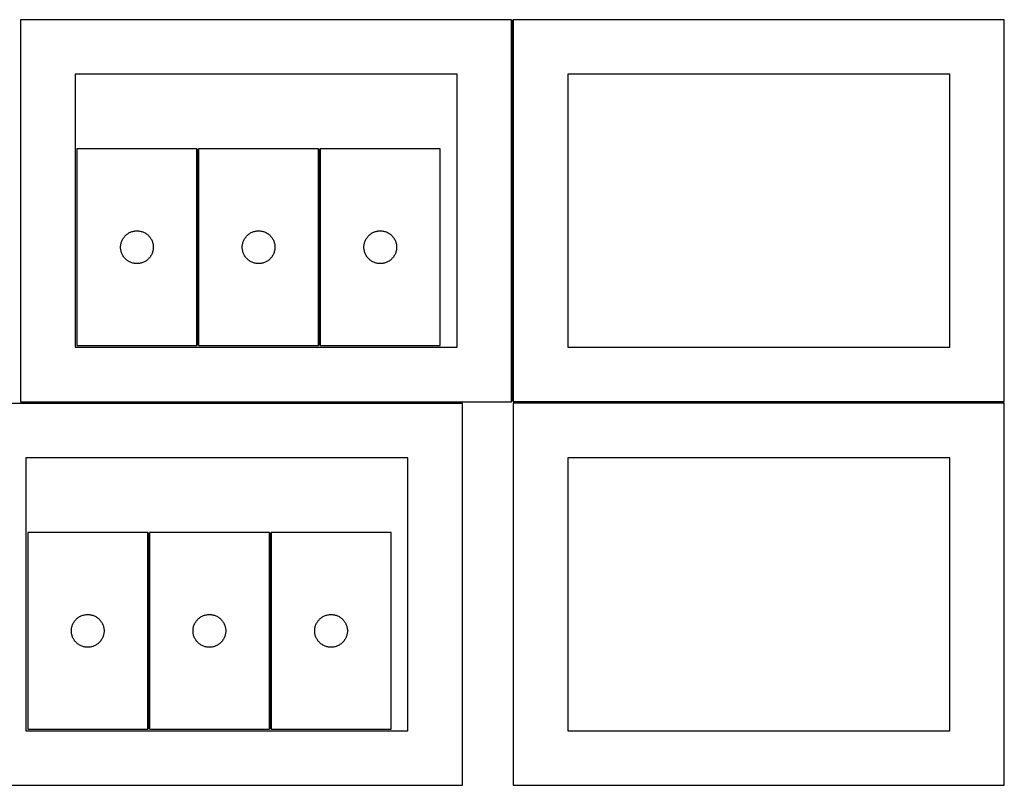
# Model space of a CAD drawing. Header units: millimetres. Extents: x 7 to 1493, y 7 to 2993.
# Tile 16 of 16: x 591 to 1493, y 2292 to 2993. Entities that reach past the tile are written whole.
import ezdxf

# ---------------------------------------------------------------- set-up
doc = ezdxf.new("R2010")
doc.units = ezdxf.units.MM
doc.layers.add('COMMON', color=5, linetype='CONTINUOUS', true_color=0x0000ff)
doc.layers.add('CUT', color=7, linetype='CONTINUOUS', true_color=0x000000)

msp = doc.modelspace()

# ---------------------------------------------------------------- linework, layer by layer
at = {"layer": 'COMMON'}
for p, q in [((1042.432421, 2993.411634), (1042.432421, 2643.455867)), ((754.024999, 2874.982361), (754.024999, 2694.982361)), ((865.525, 2874.982361), (865.525, 2694.982361)), ((591.682421, 2642.661633), (996.571275, 2642.661633)), ((1043.182422, 2642.705866), (1493.182422, 2642.705866)), ((708.913854, 2343.440125), (708.913854, 2523.440125)), ((820.413854, 2523.440125), (820.413854, 2343.440125))]:
    msp.add_line(p, q, dxfattribs=at)
at = {"layer": 'CUT'}
for p, q in [((1041.682421, 2993.411634), (591.682421, 2993.411634)), ((591.682421, 2993.411634), (591.682421, 2643.411634)), ((1041.682421, 2643.411634), (1041.682421, 2993.411634)), ((1493.182422, 2993.455867), (1043.182422, 2993.455867)), ((1043.182422, 2993.455867), (1043.182422, 2643.455867)), ((1493.182422, 2643.455867), (1493.182422, 2993.455867)), ((991.682421, 2943.411634), (641.682421, 2943.411634)), ((641.682421, 2943.411634), (641.682421, 2693.411634)), ((991.682421, 2693.411634), (991.682421, 2943.411634)), ((1443.182422, 2943.455867), (1093.182422, 2943.455867)), ((1093.182422, 2943.455867), (1093.182422, 2693.455867)), ((1443.182422, 2693.455867), (1443.182422, 2943.455867)), ((753.274999, 2874.982361), (643.274999, 2874.982361)), ((643.274999, 2874.982361), (643.274999, 2694.982361)), ((753.274999, 2694.982361), (753.274999, 2874.982361)), ((864.775, 2874.982361), (754.775, 2874.982361)), ((754.775, 2874.982361), (754.775, 2694.982361)), ((864.775, 2694.982361), (864.775, 2874.982361)), ((866.275001, 2874.982361), (866.275001, 2694.982361)), ((976.275001, 2874.982361), (866.275001, 2874.982361)), ((976.275001, 2694.982361), (976.275001, 2874.982361)), ((689.583682, 2797.207786), (690.224556, 2797.638994)), ((690.224556, 2797.638994), (690.886777, 2798.03664)), ((690.886777, 2798.03664), (691.568592, 2798.399667)), ((691.568592, 2798.399667), (692.26819, 2798.727115)), ((692.26819, 2798.727115), (692.983717, 2799.018113)), ((692.983717, 2799.018113), (693.713276, 2799.271892)), ((693.713276, 2799.271892), (694.454932, 2799.487777)), ((694.454932, 2799.487777), (695.206718, 2799.665196)), ((695.206718, 2799.665196), (695.96664, 2799.803679)), ((695.96664, 2799.803679), (696.732684, 2799.902859)), ((696.732684, 2799.902859), (697.502817, 2799.962472)), ((697.502817, 2799.962472), (698.274999, 2799.982361)), ((698.274999, 2799.982361), (699.04718, 2799.962472)), ((699.04718, 2799.962472), (699.817313, 2799.902859)), ((699.817313, 2799.902859), (700.583357, 2799.803679)), ((700.583357, 2799.803679), (701.34328, 2799.665196)), ((701.34328, 2799.665196), (702.095065, 2799.487777)), ((702.095065, 2799.487777), (702.836721, 2799.271892)), ((702.836721, 2799.271892), (703.56628, 2799.018113)), ((703.56628, 2799.018113), (704.281807, 2798.727115)), ((704.281807, 2798.727115), (704.981405, 2798.399667)), ((704.981405, 2798.399667), (705.66322, 2798.03664)), ((705.66322, 2798.03664), (706.325441, 2797.638994)), ((706.325441, 2797.638994), (706.966315, 2797.207786)), ((801.083683, 2797.207786), (801.724557, 2797.638994)), ((801.724557, 2797.638994), (802.386778, 2798.03664)), ((802.386778, 2798.03664), (803.068593, 2798.399667)), ((803.068593, 2798.399667), (803.768191, 2798.727115)), ((803.768191, 2798.727115), (804.483718, 2799.018113)), ((804.483718, 2799.018113), (805.213277, 2799.271892)), ((805.213277, 2799.271892), (805.954933, 2799.487777)), ((805.954933, 2799.487777), (806.706719, 2799.665196)), ((806.706719, 2799.665196), (807.466641, 2799.803679)), ((807.466641, 2799.803679), (808.232685, 2799.902859)), ((808.232685, 2799.902859), (809.002818, 2799.962472)), ((809.002818, 2799.962472), (809.775, 2799.982361)), ((809.775, 2799.982361), (810.547181, 2799.962472)), ((810.547181, 2799.962472), (811.317314, 2799.902859)), ((811.317314, 2799.902859), (812.083358, 2799.803679)), ((812.083358, 2799.803679), (812.843281, 2799.665196)), ((812.843281, 2799.665196), (813.595066, 2799.487777)), ((813.595066, 2799.487777), (814.336722, 2799.271892)), ((814.336722, 2799.271892), (815.066281, 2799.018113)), ((815.066281, 2799.018113), (815.781808, 2798.727115)), ((815.781808, 2798.727115), (816.481406, 2798.399667)), ((816.481406, 2798.399667), (817.163221, 2798.03664)), ((817.163221, 2798.03664), (817.825442, 2797.638994)), ((817.825442, 2797.638994), (818.466316, 2797.207786)), ((912.583684, 2797.207786), (913.224558, 2797.638994)), ((913.224558, 2797.638994), (913.886779, 2798.03664)), ((913.886779, 2798.03664), (914.568594, 2798.399667)), ((914.568594, 2798.399667), (915.268192, 2798.727115)), ((915.268192, 2798.727115), (915.983719, 2799.018113)), ((915.983719, 2799.018113), (916.713278, 2799.271892)), ((916.713278, 2799.271892), (917.454934, 2799.487777)), ((917.454934, 2799.487777), (918.20672, 2799.665196)), ((918.20672, 2799.665196), (918.966642, 2799.803679)), ((918.966642, 2799.803679), (919.732686, 2799.902859)), ((919.732686, 2799.902859), (920.502819, 2799.962472)), ((920.502819, 2799.962472), (921.275001, 2799.982361)), ((921.275001, 2799.982361), (922.047182, 2799.962472)), ((922.047182, 2799.962472), (922.817315, 2799.902859)), ((922.817315, 2799.902859), (923.583359, 2799.803679)), ((923.583359, 2799.803679), (924.343282, 2799.665196)), ((924.343282, 2799.665196), (925.095067, 2799.487777)), ((925.095067, 2799.487777), (925.836723, 2799.271892)), ((925.836723, 2799.271892), (926.566282, 2799.018113)), ((926.566282, 2799.018113), (927.281809, 2798.727115)), ((927.281809, 2798.727115), (927.981407, 2798.399667)), ((927.981407, 2798.399667), (928.663222, 2798.03664)), ((928.663222, 2798.03664), (929.325443, 2797.638994)), ((929.325443, 2797.638994), (929.966317, 2797.207786)), ((683.518029, 2787.671572), (683.676033, 2788.427677)), ((683.676033, 2788.427677), (683.87275, 2789.174645)), ((683.87275, 2789.174645), (684.10766, 2789.910497)), ((684.10766, 2789.910497), (684.380139, 2790.633279)), ((684.380139, 2790.633279), (684.689465, 2791.341077)), ((684.689465, 2791.341077), (685.034817, 2792.032012)), ((685.034817, 2792.032012), (685.415279, 2792.704253)), ((685.415279, 2792.704253), (685.829843, 2793.356017)), ((685.829843, 2793.356017), (686.27741, 2793.985575)), ((686.27741, 2793.985575), (686.756792, 2794.591259)), ((686.756792, 2794.591259), (687.266718, 2795.171461)), ((687.266718, 2795.171461), (687.805836, 2795.724644)), ((687.805836, 2795.724644), (688.372717, 2796.24934)), ((688.372717, 2796.24934), (688.965856, 2796.744158)), ((688.965856, 2796.744158), (689.583682, 2797.207786)), ((706.966315, 2797.207786), (707.584141, 2796.744158)), ((707.584141, 2796.744158), (708.17728, 2796.24934)), ((708.17728, 2796.24934), (708.744161, 2795.724644)), ((708.744161, 2795.724644), (709.283279, 2795.171461)), ((709.283279, 2795.171461), (709.793205, 2794.591259)), ((709.793205, 2794.591259), (710.272587, 2793.985575)), ((710.272587, 2793.985575), (710.720154, 2793.356017)), ((710.720154, 2793.356017), (711.134718, 2792.704253)), ((711.134718, 2792.704253), (711.51518, 2792.032012)), ((711.51518, 2792.032012), (711.860532, 2791.341077)), ((711.860532, 2791.341077), (712.169858, 2790.633279)), ((712.169858, 2790.633279), (712.442337, 2789.910497)), ((712.442337, 2789.910497), (712.677247, 2789.174645)), ((712.677247, 2789.174645), (712.873964, 2788.427677)), ((712.873964, 2788.427677), (713.031968, 2787.671572)), ((795.01803, 2787.671572), (795.176034, 2788.427677)), ((795.176034, 2788.427677), (795.372751, 2789.174645)), ((795.372751, 2789.174645), (795.607661, 2789.910497)), ((795.607661, 2789.910497), (795.88014, 2790.633279)), ((795.88014, 2790.633279), (796.189466, 2791.341077)), ((796.189466, 2791.341077), (796.534818, 2792.032012)), ((796.534818, 2792.032012), (796.91528, 2792.704253)), ((796.91528, 2792.704253), (797.329844, 2793.356017)), ((797.329844, 2793.356017), (797.777411, 2793.985575)), ((797.777411, 2793.985575), (798.256793, 2794.591259)), ((798.256793, 2794.591259), (798.766719, 2795.171461)), ((798.766719, 2795.171461), (799.305837, 2795.724644)), ((799.305837, 2795.724644), (799.872718, 2796.24934)), ((799.872718, 2796.24934), (800.465857, 2796.744158)), ((800.465857, 2796.744158), (801.083683, 2797.207786)), ((818.466316, 2797.207786), (819.084142, 2796.744158)), ((819.084142, 2796.744158), (819.677281, 2796.24934)), ((819.677281, 2796.24934), (820.244162, 2795.724644)), ((820.244162, 2795.724644), (820.78328, 2795.171461)), ((820.78328, 2795.171461), (821.293206, 2794.591259)), ((821.293206, 2794.591259), (821.772588, 2793.985575)), ((821.772588, 2793.985575), (822.220155, 2793.356017)), ((822.220155, 2793.356017), (822.634719, 2792.704253)), ((822.634719, 2792.704253), (823.015181, 2792.032012)), ((823.015181, 2792.032012), (823.360533, 2791.341077)), ((823.360533, 2791.341077), (823.669859, 2790.633279)), ((823.669859, 2790.633279), (823.942338, 2789.910497)), ((823.942338, 2789.910497), (824.177248, 2789.174645)), ((824.177248, 2789.174645), (824.373965, 2788.427677)), ((824.373965, 2788.427677), (824.531969, 2787.671572)), ((906.518031, 2787.671572), (906.676035, 2788.427677)), ((906.676035, 2788.427677), (906.872752, 2789.174645)), ((906.872752, 2789.174645), (907.107662, 2789.910497)), ((907.107662, 2789.910497), (907.380141, 2790.633279)), ((907.380141, 2790.633279), (907.689467, 2791.341077)), ((907.689467, 2791.341077), (908.034819, 2792.032012)), ((908.034819, 2792.032012), (908.415281, 2792.704253)), ((908.415281, 2792.704253), (908.829845, 2793.356017)), ((908.829845, 2793.356017), (909.277412, 2793.985575)), ((909.277412, 2793.985575), (909.756794, 2794.591259)), ((909.756794, 2794.591259), (910.26672, 2795.171461)), ((910.26672, 2795.171461), (910.805838, 2795.724644)), ((910.805838, 2795.724644), (911.372719, 2796.24934)), ((911.372719, 2796.24934), (911.965858, 2796.744158)), ((911.965858, 2796.744158), (912.583684, 2797.207786)), ((929.966317, 2797.207786), (930.584143, 2796.744158)), ((930.584143, 2796.744158), (931.177282, 2796.24934)), ((931.177282, 2796.24934), (931.744163, 2795.724644)), ((931.744163, 2795.724644), (932.283281, 2795.171461)), ((932.283281, 2795.171461), (932.793207, 2794.591259)), ((932.793207, 2794.591259), (933.272589, 2793.985575)), ((933.272589, 2793.985575), (933.720156, 2793.356017)), ((933.720156, 2793.356017), (934.13472, 2792.704253)), ((934.13472, 2792.704253), (934.515182, 2792.032012)), ((934.515182, 2792.032012), (934.860534, 2791.341077)), ((934.860534, 2791.341077), (935.16986, 2790.633279)), ((935.16986, 2790.633279), (935.442339, 2789.910497)), ((935.442339, 2789.910497), (935.677249, 2789.174645)), ((935.677249, 2789.174645), (935.873966, 2788.427677)), ((935.873966, 2788.427677), (936.03197, 2787.671572)), ((683.279971, 2785.36858), (683.319736, 2786.139993)), ((683.279971, 2784.596142), (683.279971, 2785.36858)), ((683.319736, 2783.824729), (683.279971, 2784.596142)), ((683.319736, 2786.139993), (683.399158, 2786.908336)), ((683.399158, 2783.056386), (683.319736, 2783.824729)), ((683.399158, 2786.908336), (683.518029, 2787.671572)), ((683.518029, 2782.29315), (683.399158, 2783.056386)), ((683.676033, 2781.537045), (683.518029, 2782.29315)), ((683.87275, 2780.790076), (683.676033, 2781.537045)), ((684.10766, 2780.054225), (683.87275, 2780.790076)), ((684.380139, 2779.331443), (684.10766, 2780.054225)), ((684.689465, 2778.623645), (684.380139, 2779.331443)), ((712.169858, 2779.331443), (711.860532, 2778.623645)), ((712.442337, 2780.054225), (712.169858, 2779.331443)), ((712.677247, 2780.790076), (712.442337, 2780.054225)), ((712.873964, 2781.537045), (712.677247, 2780.790076)), ((713.031968, 2782.29315), (712.873964, 2781.537045)), ((713.031968, 2787.671572), (713.150839, 2786.908336)), ((713.150839, 2783.056386), (713.031968, 2782.29315)), ((713.150839, 2786.908336), (713.230261, 2786.139993)), ((713.230261, 2783.824729), (713.150839, 2783.056386)), ((713.230261, 2786.139993), (713.270026, 2785.36858)), ((713.270026, 2784.596142), (713.230261, 2783.824729)), ((713.270026, 2785.36858), (713.270026, 2784.596142)), ((794.779972, 2785.36858), (794.819737, 2786.139993)), ((794.779972, 2784.596142), (794.779972, 2785.36858)), ((794.819737, 2783.824729), (794.779972, 2784.596142)), ((794.819737, 2786.139993), (794.899159, 2786.908336)), ((794.899159, 2783.056386), (794.819737, 2783.824729)), ((794.899159, 2786.908336), (795.01803, 2787.671572)), ((795.01803, 2782.29315), (794.899159, 2783.056386)), ((795.176034, 2781.537045), (795.01803, 2782.29315)), ((795.372751, 2780.790076), (795.176034, 2781.537045)), ((795.607661, 2780.054225), (795.372751, 2780.790076)), ((795.88014, 2779.331443), (795.607661, 2780.054225)), ((796.189466, 2778.623645), (795.88014, 2779.331443)), ((823.669859, 2779.331443), (823.360533, 2778.623645)), ((823.942338, 2780.054225), (823.669859, 2779.331443)), ((824.177248, 2780.790076), (823.942338, 2780.054225)), ((824.373965, 2781.537045), (824.177248, 2780.790076)), ((824.531969, 2782.29315), (824.373965, 2781.537045)), ((824.531969, 2787.671572), (824.65084, 2786.908336)), ((824.65084, 2783.056386), (824.531969, 2782.29315)), ((824.65084, 2786.908336), (824.730262, 2786.139993)), ((824.730262, 2783.824729), (824.65084, 2783.056386)), ((824.730262, 2786.139993), (824.770027, 2785.36858)), ((824.770027, 2784.596142), (824.730262, 2783.824729)), ((824.770027, 2785.36858), (824.770027, 2784.596142)), ((906.279973, 2785.36858), (906.319738, 2786.139993)), ((906.279973, 2784.596142), (906.279973, 2785.36858)), ((906.319738, 2783.824729), (906.279973, 2784.596142)), ((906.319738, 2786.139993), (906.39916, 2786.908336)), ((906.39916, 2783.056386), (906.319738, 2783.824729)), ((906.39916, 2786.908336), (906.518031, 2787.671572)), ((906.518031, 2782.29315), (906.39916, 2783.056386)), ((906.676035, 2781.537045), (906.518031, 2782.29315)), ((906.872752, 2780.790076), (906.676035, 2781.537045)), ((907.107662, 2780.054225), (906.872752, 2780.790076)), ((907.380141, 2779.331443), (907.107662, 2780.054225)), ((907.689467, 2778.623645), (907.380141, 2779.331443)), ((935.16986, 2779.331443), (934.860534, 2778.623645)), ((935.442339, 2780.054225), (935.16986, 2779.331443)), ((935.677249, 2780.790076), (935.442339, 2780.054225)), ((935.873966, 2781.537045), (935.677249, 2780.790076)), ((936.03197, 2782.29315), (935.873966, 2781.537045)), ((936.03197, 2787.671572), (936.150841, 2786.908336)), ((936.150841, 2783.056386), (936.03197, 2782.29315)), ((936.150841, 2786.908336), (936.230263, 2786.139993)), ((936.230263, 2783.824729), (936.150841, 2783.056386)), ((936.230263, 2786.139993), (936.270028, 2785.36858)), ((936.270028, 2784.596142), (936.230263, 2783.824729)), ((936.270028, 2785.36858), (936.270028, 2784.596142)), ((685.034817, 2777.93271), (684.689465, 2778.623645)), ((685.415279, 2777.260469), (685.034817, 2777.93271)), ((685.829843, 2776.608705), (685.415279, 2777.260469)), ((686.27741, 2775.979147), (685.829843, 2776.608705)), ((686.756792, 2775.373463), (686.27741, 2775.979147)), ((687.266718, 2774.793261), (686.756792, 2775.373463)), ((687.805836, 2774.240078), (687.266718, 2774.793261)), ((688.372717, 2773.715382), (687.805836, 2774.240078)), ((688.965856, 2773.220564), (688.372717, 2773.715382)), ((689.583682, 2772.756936), (688.965856, 2773.220564)), ((690.224556, 2772.325728), (689.583682, 2772.756936)), ((690.886777, 2771.928082), (690.224556, 2772.325728)), ((691.568592, 2771.565055), (690.886777, 2771.928082)), ((692.26819, 2771.237607), (691.568592, 2771.565055)), ((692.983717, 2770.946609), (692.26819, 2771.237607)), ((693.713276, 2770.69283), (692.983717, 2770.946609)), ((694.454932, 2770.476945), (693.713276, 2770.69283)), ((695.206718, 2770.299526), (694.454932, 2770.476945)), ((695.96664, 2770.161043), (695.206718, 2770.299526)), ((701.34328, 2770.299526), (700.583357, 2770.161043)), ((702.095065, 2770.476945), (701.34328, 2770.299526)), ((702.836721, 2770.69283), (702.095065, 2770.476945)), ((703.56628, 2770.946609), (702.836721, 2770.69283)), ((704.281807, 2771.237607), (703.56628, 2770.946609)), ((704.981405, 2771.565055), (704.281807, 2771.237607)), ((705.66322, 2771.928082), (704.981405, 2771.565055)), ((706.325441, 2772.325728), (705.66322, 2771.928082)), ((706.966315, 2772.756936), (706.325441, 2772.325728)), ((707.584141, 2773.220564), (706.966315, 2772.756936)), ((708.17728, 2773.715382), (707.584141, 2773.220564)), ((708.744161, 2774.240078), (708.17728, 2773.715382)), ((709.283279, 2774.793261), (708.744161, 2774.240078)), ((709.793205, 2775.373463), (709.283279, 2774.793261)), ((710.272587, 2775.979147), (709.793205, 2775.373463)), ((710.720154, 2776.608705), (710.272587, 2775.979147)), ((711.134718, 2777.260469), (710.720154, 2776.608705)), ((711.51518, 2777.93271), (711.134718, 2777.260469)), ((711.860532, 2778.623645), (711.51518, 2777.93271)), ((796.534818, 2777.93271), (796.189466, 2778.623645)), ((796.91528, 2777.260469), (796.534818, 2777.93271)), ((797.329844, 2776.608705), (796.91528, 2777.260469)), ((797.777411, 2775.979147), (797.329844, 2776.608705)), ((798.256793, 2775.373463), (797.777411, 2775.979147)), ((798.766719, 2774.793261), (798.256793, 2775.373463)), ((799.305837, 2774.240078), (798.766719, 2774.793261)), ((799.872718, 2773.715382), (799.305837, 2774.240078)), ((800.465857, 2773.220564), (799.872718, 2773.715382)), ((801.083683, 2772.756936), (800.465857, 2773.220564)), ((801.724557, 2772.325728), (801.083683, 2772.756936)), ((802.386778, 2771.928082), (801.724557, 2772.325728)), ((803.068593, 2771.565055), (802.386778, 2771.928082)), ((803.768191, 2771.237607), (803.068593, 2771.565055)), ((804.483718, 2770.946609), (803.768191, 2771.237607)), ((805.213277, 2770.69283), (804.483718, 2770.946609)), ((805.954933, 2770.476945), (805.213277, 2770.69283)), ((806.706719, 2770.299526), (805.954933, 2770.476945)), ((807.466641, 2770.161043), (806.706719, 2770.299526)), ((812.843281, 2770.299526), (812.083358, 2770.161043)), ((813.595066, 2770.476945), (812.843281, 2770.299526)), ((814.336722, 2770.69283), (813.595066, 2770.476945)), ((815.066281, 2770.946609), (814.336722, 2770.69283)), ((815.781808, 2771.237607), (815.066281, 2770.946609)), ((816.481406, 2771.565055), (815.781808, 2771.237607)), ((817.163221, 2771.928082), (816.481406, 2771.565055)), ((817.825442, 2772.325728), (817.163221, 2771.928082)), ((818.466316, 2772.756936), (817.825442, 2772.325728)), ((819.084142, 2773.220564), (818.466316, 2772.756936)), ((819.677281, 2773.715382), (819.084142, 2773.220564)), ((820.244162, 2774.240078), (819.677281, 2773.715382)), ((820.78328, 2774.793261), (820.244162, 2774.240078)), ((821.293206, 2775.373463), (820.78328, 2774.793261)), ((821.772588, 2775.979147), (821.293206, 2775.373463)), ((822.220155, 2776.608705), (821.772588, 2775.979147)), ((822.634719, 2777.260469), (822.220155, 2776.608705)), ((823.015181, 2777.93271), (822.634719, 2777.260469)), ((823.360533, 2778.623645), (823.015181, 2777.93271)), ((908.034819, 2777.93271), (907.689467, 2778.623645)), ((908.415281, 2777.260469), (908.034819, 2777.93271)), ((908.829845, 2776.608705), (908.415281, 2777.260469)), ((909.277412, 2775.979147), (908.829845, 2776.608705)), ((909.756794, 2775.373463), (909.277412, 2775.979147)), ((910.26672, 2774.793261), (909.756794, 2775.373463)), ((910.805838, 2774.240078), (910.26672, 2774.793261)), ((911.372719, 2773.715382), (910.805838, 2774.240078)), ((911.965858, 2773.220564), (911.372719, 2773.715382)), ((912.583684, 2772.756936), (911.965858, 2773.220564)), ((913.224558, 2772.325728), (912.583684, 2772.756936)), ((913.886779, 2771.928082), (913.224558, 2772.325728)), ((914.568594, 2771.565055), (913.886779, 2771.928082)), ((915.268192, 2771.237607), (914.568594, 2771.565055)), ((915.983719, 2770.946609), (915.268192, 2771.237607)), ((916.713278, 2770.69283), (915.983719, 2770.946609)), ((917.454934, 2770.476945), (916.713278, 2770.69283)), ((918.20672, 2770.299526), (917.454934, 2770.476945)), ((918.966642, 2770.161043), (918.20672, 2770.299526)), ((924.343282, 2770.299526), (923.583359, 2770.161043)), ((925.095067, 2770.476945), (924.343282, 2770.299526)), ((925.836723, 2770.69283), (925.095067, 2770.476945)), ((926.566282, 2770.946609), (925.836723, 2770.69283)), ((927.281809, 2771.237607), (926.566282, 2770.946609)), ((927.981407, 2771.565055), (927.281809, 2771.237607)), ((928.663222, 2771.928082), (927.981407, 2771.565055)), ((929.325443, 2772.325728), (928.663222, 2771.928082)), ((929.966317, 2772.756936), (929.325443, 2772.325728)), ((930.584143, 2773.220564), (929.966317, 2772.756936)), ((931.177282, 2773.715382), (930.584143, 2773.220564)), ((931.744163, 2774.240078), (931.177282, 2773.715382)), ((932.283281, 2774.793261), (931.744163, 2774.240078)), ((932.793207, 2775.373463), (932.283281, 2774.793261)), ((933.272589, 2775.979147), (932.793207, 2775.373463)), ((933.720156, 2776.608705), (933.272589, 2775.979147)), ((934.13472, 2777.260469), (933.720156, 2776.608705)), ((934.515182, 2777.93271), (934.13472, 2777.260469)), ((934.860534, 2778.623645), (934.515182, 2777.93271)), ((696.732684, 2770.061863), (695.96664, 2770.161043)), ((697.502817, 2770.00225), (696.732684, 2770.061863)), ((698.274999, 2769.982361), (697.502817, 2770.00225)), ((699.04718, 2770.00225), (698.274999, 2769.982361)), ((699.817313, 2770.061863), (699.04718, 2770.00225)), ((700.583357, 2770.161043), (699.817313, 2770.061863)), ((808.232685, 2770.061863), (807.466641, 2770.161043)), ((809.002818, 2770.00225), (808.232685, 2770.061863)), ((809.775, 2769.982361), (809.002818, 2770.00225)), ((810.547181, 2770.00225), (809.775, 2769.982361)), ((811.317314, 2770.061863), (810.547181, 2770.00225)), ((812.083358, 2770.161043), (811.317314, 2770.061863)), ((919.732686, 2770.061863), (918.966642, 2770.161043)), ((920.502819, 2770.00225), (919.732686, 2770.061863)), ((921.275001, 2769.982361), (920.502819, 2770.00225)), ((922.047182, 2770.00225), (921.275001, 2769.982361)), ((922.817315, 2770.061863), (922.047182, 2770.00225)), ((923.583359, 2770.161043), (922.817315, 2770.061863)), ((641.682421, 2693.411634), (991.682421, 2693.411634)), ((643.274999, 2694.982361), (753.274999, 2694.982361)), ((754.775, 2694.982361), (864.775, 2694.982361)), ((866.275001, 2694.982361), (976.275001, 2694.982361)), ((1093.182422, 2693.455867), (1443.182422, 2693.455867)), ((996.571275, 2641.911633), (546.571275, 2641.911633)), ((591.682421, 2643.411634), (1041.682421, 2643.411634)), ((996.571275, 2291.911633), (996.571275, 2641.911633)), ((1043.182422, 2643.455867), (1493.182422, 2643.455867)), ((1493.182422, 2641.955866), (1043.182422, 2641.955866)), ((1043.182422, 2641.955866), (1043.182422, 2291.955866)), ((1493.182422, 2291.955866), (1493.182422, 2641.955866)), ((946.571275, 2591.911633), (596.571275, 2591.911633)), ((596.571275, 2591.911633), (596.571275, 2341.911633)), ((946.571275, 2341.911633), (946.571275, 2591.911633)), ((1443.182422, 2591.955866), (1093.182422, 2591.955866)), ((1093.182422, 2591.955866), (1093.182422, 2341.955866)), ((1443.182422, 2341.955866), (1443.182422, 2591.955866)), ((708.163853, 2523.440125), (598.163853, 2523.440125)), ((598.163853, 2523.440125), (598.163853, 2343.440125)), ((708.163853, 2343.440125), (708.163853, 2523.440125)), ((819.663854, 2523.440125), (709.663854, 2523.440125)), ((709.663854, 2523.440125), (709.663854, 2343.440125)), ((819.663854, 2343.440125), (819.663854, 2523.440125)), ((821.163855, 2523.440125), (821.163855, 2343.440125)), ((931.163855, 2523.440125), (821.163855, 2523.440125)), ((931.163855, 2343.440125), (931.163855, 2523.440125)), ((643.854711, 2445.201922), (644.472537, 2445.66555)), ((644.472537, 2445.66555), (645.113411, 2446.096758)), ((645.113411, 2446.096758), (645.775632, 2446.494403)), ((645.775632, 2446.494403), (646.457447, 2446.857431)), ((646.457447, 2446.857431), (647.157045, 2447.184878)), ((647.157045, 2447.184878), (647.872572, 2447.475877)), ((647.872572, 2447.475877), (648.602131, 2447.729655)), ((648.602131, 2447.729655), (649.343787, 2447.945541)), ((649.343787, 2447.945541), (650.095572, 2448.12296)), ((650.095572, 2448.12296), (650.855495, 2448.261443)), ((650.855495, 2448.261443), (651.621539, 2448.360623)), ((651.621539, 2448.360623), (652.391672, 2448.420236)), ((652.391672, 2448.420236), (653.163853, 2448.440125)), ((653.163853, 2448.440125), (653.936035, 2448.420236)), ((653.936035, 2448.420236), (654.706168, 2448.360623)), ((654.706168, 2448.360623), (655.472212, 2448.261443)), ((655.472212, 2448.261443), (656.232134, 2448.12296)), ((656.232134, 2448.12296), (656.98392, 2447.945541)), ((656.98392, 2447.945541), (657.725576, 2447.729655)), ((657.725576, 2447.729655), (658.455135, 2447.475877)), ((658.455135, 2447.475877), (659.170662, 2447.184878)), ((659.170662, 2447.184878), (659.87026, 2446.857431)), ((659.87026, 2446.857431), (660.552075, 2446.494403)), ((660.552075, 2446.494403), (661.214296, 2446.096758)), ((661.214296, 2446.096758), (661.85517, 2445.66555)), ((661.85517, 2445.66555), (662.472996, 2445.201922)), ((755.354712, 2445.201922), (755.972538, 2445.66555)), ((755.972538, 2445.66555), (756.613412, 2446.096758)), ((756.613412, 2446.096758), (757.275633, 2446.494403)), ((757.275633, 2446.494403), (757.957448, 2446.857431)), ((757.957448, 2446.857431), (758.657046, 2447.184878)), ((758.657046, 2447.184878), (759.372573, 2447.475877)), ((759.372573, 2447.475877), (760.102132, 2447.729655)), ((760.102132, 2447.729655), (760.843788, 2447.945541)), ((760.843788, 2447.945541), (761.595573, 2448.12296)), ((761.595573, 2448.12296), (762.355496, 2448.261443)), ((762.355496, 2448.261443), (763.12154, 2448.360623)), ((763.12154, 2448.360623), (763.891673, 2448.420236)), ((763.891673, 2448.420236), (764.663854, 2448.440125)), ((764.663854, 2448.440125), (765.436036, 2448.420236)), ((765.436036, 2448.420236), (766.206169, 2448.360623)), ((766.206169, 2448.360623), (766.972213, 2448.261443)), ((766.972213, 2448.261443), (767.732135, 2448.12296)), ((767.732135, 2448.12296), (768.483921, 2447.945541)), ((768.483921, 2447.945541), (769.225577, 2447.729655)), ((769.225577, 2447.729655), (769.955136, 2447.475877)), ((769.955136, 2447.475877), (770.670663, 2447.184878)), ((770.670663, 2447.184878), (771.370261, 2446.857431)), ((771.370261, 2446.857431), (772.052076, 2446.494403)), ((772.052076, 2446.494403), (772.714297, 2446.096758)), ((772.714297, 2446.096758), (773.355171, 2445.66555)), ((773.355171, 2445.66555), (773.972997, 2445.201922)), ((866.854713, 2445.201922), (867.472539, 2445.66555)), ((867.472539, 2445.66555), (868.113413, 2446.096758)), ((868.113413, 2446.096758), (868.775634, 2446.494403)), ((868.775634, 2446.494403), (869.457449, 2446.857431)), ((869.457449, 2446.857431), (870.157047, 2447.184878)), ((870.157047, 2447.184878), (870.872574, 2447.475877)), ((870.872574, 2447.475877), (871.602133, 2447.729655)), ((871.602133, 2447.729655), (872.343789, 2447.945541)), ((872.343789, 2447.945541), (873.095574, 2448.12296)), ((873.095574, 2448.12296), (873.855497, 2448.261443)), ((873.855497, 2448.261443), (874.621541, 2448.360623)), ((874.621541, 2448.360623), (875.391674, 2448.420236)), ((875.391674, 2448.420236), (876.163855, 2448.440125)), ((876.163855, 2448.440125), (876.936037, 2448.420236)), ((876.936037, 2448.420236), (877.70617, 2448.360623)), ((877.70617, 2448.360623), (878.472214, 2448.261443)), ((878.472214, 2448.261443), (879.232136, 2448.12296)), ((879.232136, 2448.12296), (879.983922, 2447.945541)), ((879.983922, 2447.945541), (880.725578, 2447.729655)), ((880.725578, 2447.729655), (881.455137, 2447.475877)), ((881.455137, 2447.475877), (882.170664, 2447.184878)), ((882.170664, 2447.184878), (882.870262, 2446.857431)), ((882.870262, 2446.857431), (883.552077, 2446.494403)), ((883.552077, 2446.494403), (884.214298, 2446.096758)), ((884.214298, 2446.096758), (884.855172, 2445.66555)), ((884.855172, 2445.66555), (885.472998, 2445.201922)), ((638.406884, 2436.129336), (638.564888, 2436.885441)), ((638.564888, 2436.885441), (638.761605, 2437.632409)), ((638.761605, 2437.632409), (638.996515, 2438.36826)), ((638.996515, 2438.36826), (639.268994, 2439.091043)), ((639.268994, 2439.091043), (639.57832, 2439.798841)), ((639.57832, 2439.798841), (639.923672, 2440.489776)), ((639.923672, 2440.489776), (640.304134, 2441.162017)), ((640.304134, 2441.162017), (640.718698, 2441.81378)), ((640.718698, 2441.81378), (641.166265, 2442.443339)), ((641.166265, 2442.443339), (641.645647, 2443.049022)), ((641.645647, 2443.049022), (642.155573, 2443.629225)), ((642.155573, 2443.629225), (642.694691, 2444.182407)), ((642.694691, 2444.182407), (643.261572, 2444.707104)), ((643.261572, 2444.707104), (643.854711, 2445.201922)), ((662.472996, 2445.201922), (663.066135, 2444.707104)), ((663.066135, 2444.707104), (663.633016, 2444.182407)), ((663.633016, 2444.182407), (664.172134, 2443.629225)), ((664.172134, 2443.629225), (664.68206, 2443.049022)), ((664.68206, 2443.049022), (665.161442, 2442.443339)), ((665.161442, 2442.443339), (665.609009, 2441.81378)), ((665.609009, 2441.81378), (666.023573, 2441.162017)), ((666.023573, 2441.162017), (666.404035, 2440.489776)), ((666.404035, 2440.489776), (666.749387, 2439.798841)), ((666.749387, 2439.798841), (667.058713, 2439.091043)), ((667.058713, 2439.091043), (667.331192, 2438.36826)), ((667.331192, 2438.36826), (667.566102, 2437.632409)), ((667.566102, 2437.632409), (667.762819, 2436.885441)), ((667.762819, 2436.885441), (667.920823, 2436.129336)), ((749.906885, 2436.129336), (750.064889, 2436.885441)), ((750.064889, 2436.885441), (750.261606, 2437.632409)), ((750.261606, 2437.632409), (750.496516, 2438.36826)), ((750.496516, 2438.36826), (750.768995, 2439.091043)), ((750.768995, 2439.091043), (751.078321, 2439.798841)), ((751.078321, 2439.798841), (751.423673, 2440.489776)), ((751.423673, 2440.489776), (751.804135, 2441.162017)), ((751.804135, 2441.162017), (752.218699, 2441.81378)), ((752.218699, 2441.81378), (752.666266, 2442.443339)), ((752.666266, 2442.443339), (753.145648, 2443.049022)), ((753.145648, 2443.049022), (753.655574, 2443.629225)), ((753.655574, 2443.629225), (754.194692, 2444.182407)), ((754.194692, 2444.182407), (754.761573, 2444.707104)), ((754.761573, 2444.707104), (755.354712, 2445.201922)), ((773.972997, 2445.201922), (774.566136, 2444.707104)), ((774.566136, 2444.707104), (775.133017, 2444.182407)), ((775.133017, 2444.182407), (775.672135, 2443.629225)), ((775.672135, 2443.629225), (776.182061, 2443.049022)), ((776.182061, 2443.049022), (776.661443, 2442.443339)), ((776.661443, 2442.443339), (777.10901, 2441.81378)), ((777.10901, 2441.81378), (777.523574, 2441.162017)), ((777.523574, 2441.162017), (777.904036, 2440.489776)), ((777.904036, 2440.489776), (778.249388, 2439.798841)), ((778.249388, 2439.798841), (778.558714, 2439.091043)), ((778.558714, 2439.091043), (778.831193, 2438.36826)), ((778.831193, 2438.36826), (779.066103, 2437.632409)), ((779.066103, 2437.632409), (779.26282, 2436.885441)), ((779.26282, 2436.885441), (779.420824, 2436.129336)), ((861.406886, 2436.129336), (861.56489, 2436.885441)), ((861.56489, 2436.885441), (861.761607, 2437.632409)), ((861.761607, 2437.632409), (861.996517, 2438.36826)), ((861.996517, 2438.36826), (862.268996, 2439.091043)), ((862.268996, 2439.091043), (862.578322, 2439.798841)), ((862.578322, 2439.798841), (862.923674, 2440.489776)), ((862.923674, 2440.489776), (863.304136, 2441.162017)), ((863.304136, 2441.162017), (863.7187, 2441.81378)), ((863.7187, 2441.81378), (864.166267, 2442.443339)), ((864.166267, 2442.443339), (864.645649, 2443.049022)), ((864.645649, 2443.049022), (865.155575, 2443.629225)), ((865.155575, 2443.629225), (865.694693, 2444.182407)), ((865.694693, 2444.182407), (866.261574, 2444.707104)), ((866.261574, 2444.707104), (866.854713, 2445.201922)), ((885.472998, 2445.201922), (886.066137, 2444.707104)), ((886.066137, 2444.707104), (886.633018, 2444.182407)), ((886.633018, 2444.182407), (887.172136, 2443.629225)), ((887.172136, 2443.629225), (887.682062, 2443.049022)), ((887.682062, 2443.049022), (888.161444, 2442.443339)), ((888.161444, 2442.443339), (888.609011, 2441.81378)), ((888.609011, 2441.81378), (889.023575, 2441.162017)), ((889.023575, 2441.162017), (889.404037, 2440.489776)), ((889.404037, 2440.489776), (889.749389, 2439.798841)), ((889.749389, 2439.798841), (890.058715, 2439.091043)), ((890.058715, 2439.091043), (890.331194, 2438.36826)), ((890.331194, 2438.36826), (890.566104, 2437.632409)), ((890.566104, 2437.632409), (890.762821, 2436.885441)), ((890.762821, 2436.885441), (890.920825, 2436.129336)), ((638.168826, 2433.826343), (638.208591, 2434.597757)), ((638.168826, 2433.053906), (638.168826, 2433.826343)), ((638.208591, 2432.282493), (638.168826, 2433.053906)), ((638.208591, 2434.597757), (638.288013, 2435.3661)), ((638.288013, 2431.514149), (638.208591, 2432.282493)), ((638.288013, 2435.3661), (638.406884, 2436.129336)), ((638.406884, 2430.750913), (638.288013, 2431.514149)), ((638.564888, 2429.994809), (638.406884, 2430.750913)), ((638.761605, 2429.24784), (638.564888, 2429.994809)), ((638.996515, 2428.511989), (638.761605, 2429.24784)), ((639.268994, 2427.789206), (638.996515, 2428.511989)), ((639.57832, 2427.081409), (639.268994, 2427.789206)), ((667.058713, 2427.789206), (666.749387, 2427.081409)), ((667.331192, 2428.511989), (667.058713, 2427.789206)), ((667.566102, 2429.24784), (667.331192, 2428.511989)), ((667.762819, 2429.994809), (667.566102, 2429.24784)), ((667.920823, 2430.750913), (667.762819, 2429.994809)), ((667.920823, 2436.129336), (668.039694, 2435.3661)), ((668.039694, 2431.514149), (667.920823, 2430.750913)), ((668.039694, 2435.3661), (668.119116, 2434.597757)), ((668.119116, 2432.282493), (668.039694, 2431.514149)), ((668.119116, 2434.597757), (668.158881, 2433.826343)), ((668.158881, 2433.053906), (668.119116, 2432.282493)), ((668.158881, 2433.826343), (668.158881, 2433.053906)), ((749.668827, 2433.826343), (749.708592, 2434.597757)), ((749.668827, 2433.053906), (749.668827, 2433.826343)), ((749.708592, 2432.282493), (749.668827, 2433.053906)), ((749.708592, 2434.597757), (749.788014, 2435.3661)), ((749.788014, 2431.514149), (749.708592, 2432.282493)), ((749.788014, 2435.3661), (749.906885, 2436.129336)), ((749.906885, 2430.750913), (749.788014, 2431.514149)), ((750.064889, 2429.994809), (749.906885, 2430.750913)), ((750.261606, 2429.24784), (750.064889, 2429.994809)), ((750.496516, 2428.511989), (750.261606, 2429.24784)), ((750.768995, 2427.789206), (750.496516, 2428.511989)), ((751.078321, 2427.081409), (750.768995, 2427.789206)), ((778.558714, 2427.789206), (778.249388, 2427.081409)), ((778.831193, 2428.511989), (778.558714, 2427.789206)), ((779.066103, 2429.24784), (778.831193, 2428.511989)), ((779.26282, 2429.994809), (779.066103, 2429.24784)), ((779.420824, 2430.750913), (779.26282, 2429.994809)), ((779.420824, 2436.129336), (779.539695, 2435.3661)), ((779.539695, 2431.514149), (779.420824, 2430.750913)), ((779.539695, 2435.3661), (779.619117, 2434.597757)), ((779.619117, 2432.282493), (779.539695, 2431.514149)), ((779.619117, 2434.597757), (779.658882, 2433.826343)), ((779.658882, 2433.053906), (779.619117, 2432.282493)), ((779.658882, 2433.826343), (779.658882, 2433.053906)), ((861.168828, 2433.826343), (861.208593, 2434.597757)), ((861.168828, 2433.053906), (861.168828, 2433.826343)), ((861.208593, 2432.282493), (861.168828, 2433.053906)), ((861.208593, 2434.597757), (861.288015, 2435.3661)), ((861.288015, 2431.514149), (861.208593, 2432.282493)), ((861.288015, 2435.3661), (861.406886, 2436.129336)), ((861.406886, 2430.750913), (861.288015, 2431.514149)), ((861.56489, 2429.994809), (861.406886, 2430.750913)), ((861.761607, 2429.24784), (861.56489, 2429.994809)), ((861.996517, 2428.511989), (861.761607, 2429.24784)), ((862.268996, 2427.789206), (861.996517, 2428.511989)), ((862.578322, 2427.081409), (862.268996, 2427.789206)), ((890.058715, 2427.789206), (889.749389, 2427.081409)), ((890.331194, 2428.511989), (890.058715, 2427.789206)), ((890.566104, 2429.24784), (890.331194, 2428.511989)), ((890.762821, 2429.994809), (890.566104, 2429.24784)), ((890.920825, 2430.750913), (890.762821, 2429.994809)), ((890.920825, 2436.129336), (891.039696, 2435.3661)), ((891.039696, 2431.514149), (890.920825, 2430.750913)), ((891.039696, 2435.3661), (891.119118, 2434.597757)), ((891.119118, 2432.282493), (891.039696, 2431.514149)), ((891.119118, 2434.597757), (891.158883, 2433.826343)), ((891.158883, 2433.053906), (891.119118, 2432.282493)), ((891.158883, 2433.826343), (891.158883, 2433.053906)), ((639.923672, 2426.390473), (639.57832, 2427.081409)), ((640.304134, 2425.718233), (639.923672, 2426.390473)), ((640.718698, 2425.066469), (640.304134, 2425.718233)), ((641.166265, 2424.43691), (640.718698, 2425.066469)), ((641.645647, 2423.831227), (641.166265, 2424.43691)), ((642.155573, 2423.251025), (641.645647, 2423.831227)), ((642.694691, 2422.697842), (642.155573, 2423.251025)), ((643.261572, 2422.173146), (642.694691, 2422.697842)), ((643.854711, 2421.678328), (643.261572, 2422.173146)), ((644.472537, 2421.2147), (643.854711, 2421.678328)), ((645.113411, 2420.783491), (644.472537, 2421.2147)), ((645.775632, 2420.385846), (645.113411, 2420.783491)), ((646.457447, 2420.022818), (645.775632, 2420.385846)), ((647.157045, 2419.695371), (646.457447, 2420.022818)), ((647.872572, 2419.404372), (647.157045, 2419.695371)), ((648.602131, 2419.150594), (647.872572, 2419.404372)), ((649.343787, 2418.934709), (648.602131, 2419.150594)), ((650.095572, 2418.757289), (649.343787, 2418.934709)), ((650.855495, 2418.618806), (650.095572, 2418.757289)), ((651.621539, 2418.519627), (650.855495, 2418.618806)), ((652.391672, 2418.460013), (651.621539, 2418.519627)), ((653.163853, 2418.440125), (652.391672, 2418.460013)), ((653.936035, 2418.460013), (653.163853, 2418.440125)), ((654.706168, 2418.519627), (653.936035, 2418.460013)), ((655.472212, 2418.618806), (654.706168, 2418.519627)), ((656.232134, 2418.757289), (655.472212, 2418.618806)), ((656.98392, 2418.934709), (656.232134, 2418.757289)), ((657.725576, 2419.150594), (656.98392, 2418.934709)), ((658.455135, 2419.404372), (657.725576, 2419.150594)), ((659.170662, 2419.695371), (658.455135, 2419.404372)), ((659.87026, 2420.022818), (659.170662, 2419.695371)), ((660.552075, 2420.385846), (659.87026, 2420.022818)), ((661.214296, 2420.783491), (660.552075, 2420.385846)), ((661.85517, 2421.2147), (661.214296, 2420.783491)), ((662.472996, 2421.678328), (661.85517, 2421.2147)), ((663.066135, 2422.173146), (662.472996, 2421.678328)), ((663.633016, 2422.697842), (663.066135, 2422.173146)), ((664.172134, 2423.251025), (663.633016, 2422.697842)), ((664.68206, 2423.831227), (664.172134, 2423.251025)), ((665.161442, 2424.43691), (664.68206, 2423.831227)), ((665.609009, 2425.066469), (665.161442, 2424.43691)), ((666.023573, 2425.718233), (665.609009, 2425.066469)), ((666.404035, 2426.390473), (666.023573, 2425.718233)), ((666.749387, 2427.081409), (666.404035, 2426.390473)), ((751.423673, 2426.390473), (751.078321, 2427.081409)), ((751.804135, 2425.718233), (751.423673, 2426.390473)), ((752.218699, 2425.066469), (751.804135, 2425.718233)), ((752.666266, 2424.43691), (752.218699, 2425.066469)), ((753.145648, 2423.831227), (752.666266, 2424.43691)), ((753.655574, 2423.251025), (753.145648, 2423.831227)), ((754.194692, 2422.697842), (753.655574, 2423.251025)), ((754.761573, 2422.173146), (754.194692, 2422.697842)), ((755.354712, 2421.678328), (754.761573, 2422.173146)), ((755.972538, 2421.2147), (755.354712, 2421.678328)), ((756.613412, 2420.783491), (755.972538, 2421.2147)), ((757.275633, 2420.385846), (756.613412, 2420.783491)), ((757.957448, 2420.022818), (757.275633, 2420.385846)), ((758.657046, 2419.695371), (757.957448, 2420.022818)), ((759.372573, 2419.404372), (758.657046, 2419.695371)), ((760.102132, 2419.150594), (759.372573, 2419.404372)), ((760.843788, 2418.934709), (760.102132, 2419.150594)), ((761.595573, 2418.757289), (760.843788, 2418.934709)), ((762.355496, 2418.618806), (761.595573, 2418.757289)), ((763.12154, 2418.519627), (762.355496, 2418.618806)), ((763.891673, 2418.460013), (763.12154, 2418.519627)), ((764.663854, 2418.440125), (763.891673, 2418.460013)), ((765.436036, 2418.460013), (764.663854, 2418.440125)), ((766.206169, 2418.519627), (765.436036, 2418.460013)), ((766.972213, 2418.618806), (766.206169, 2418.519627)), ((767.732135, 2418.757289), (766.972213, 2418.618806)), ((768.483921, 2418.934709), (767.732135, 2418.757289)), ((769.225577, 2419.150594), (768.483921, 2418.934709)), ((769.955136, 2419.404372), (769.225577, 2419.150594)), ((770.670663, 2419.695371), (769.955136, 2419.404372)), ((771.370261, 2420.022818), (770.670663, 2419.695371)), ((772.052076, 2420.385846), (771.370261, 2420.022818)), ((772.714297, 2420.783491), (772.052076, 2420.385846)), ((773.355171, 2421.2147), (772.714297, 2420.783491)), ((773.972997, 2421.678328), (773.355171, 2421.2147)), ((774.566136, 2422.173146), (773.972997, 2421.678328)), ((775.133017, 2422.697842), (774.566136, 2422.173146)), ((775.672135, 2423.251025), (775.133017, 2422.697842)), ((776.182061, 2423.831227), (775.672135, 2423.251025)), ((776.661443, 2424.43691), (776.182061, 2423.831227)), ((777.10901, 2425.066469), (776.661443, 2424.43691)), ((777.523574, 2425.718233), (777.10901, 2425.066469)), ((777.904036, 2426.390473), (777.523574, 2425.718233)), ((778.249388, 2427.081409), (777.904036, 2426.390473)), ((862.923674, 2426.390473), (862.578322, 2427.081409)), ((863.304136, 2425.718233), (862.923674, 2426.390473)), ((863.7187, 2425.066469), (863.304136, 2425.718233)), ((864.166267, 2424.43691), (863.7187, 2425.066469)), ((864.645649, 2423.831227), (864.166267, 2424.43691)), ((865.155575, 2423.251025), (864.645649, 2423.831227)), ((865.694693, 2422.697842), (865.155575, 2423.251025)), ((866.261574, 2422.173146), (865.694693, 2422.697842)), ((866.854713, 2421.678328), (866.261574, 2422.173146)), ((867.472539, 2421.2147), (866.854713, 2421.678328)), ((868.113413, 2420.783491), (867.472539, 2421.2147)), ((868.775634, 2420.385846), (868.113413, 2420.783491)), ((869.457449, 2420.022818), (868.775634, 2420.385846)), ((870.157047, 2419.695371), (869.457449, 2420.022818)), ((870.872574, 2419.404372), (870.157047, 2419.695371)), ((871.602133, 2419.150594), (870.872574, 2419.404372)), ((872.343789, 2418.934709), (871.602133, 2419.150594)), ((873.095574, 2418.757289), (872.343789, 2418.934709)), ((873.855497, 2418.618806), (873.095574, 2418.757289)), ((874.621541, 2418.519627), (873.855497, 2418.618806)), ((875.391674, 2418.460013), (874.621541, 2418.519627)), ((876.163855, 2418.440125), (875.391674, 2418.460013)), ((876.936037, 2418.460013), (876.163855, 2418.440125)), ((877.70617, 2418.519627), (876.936037, 2418.460013)), ((878.472214, 2418.618806), (877.70617, 2418.519627)), ((879.232136, 2418.757289), (878.472214, 2418.618806)), ((879.983922, 2418.934709), (879.232136, 2418.757289)), ((880.725578, 2419.150594), (879.983922, 2418.934709)), ((881.455137, 2419.404372), (880.725578, 2419.150594)), ((882.170664, 2419.695371), (881.455137, 2419.404372)), ((882.870262, 2420.022818), (882.170664, 2419.695371)), ((883.552077, 2420.385846), (882.870262, 2420.022818)), ((884.214298, 2420.783491), (883.552077, 2420.385846)), ((884.855172, 2421.2147), (884.214298, 2420.783491)), ((885.472998, 2421.678328), (884.855172, 2421.2147)), ((886.066137, 2422.173146), (885.472998, 2421.678328)), ((886.633018, 2422.697842), (886.066137, 2422.173146)), ((887.172136, 2423.251025), (886.633018, 2422.697842)), ((887.682062, 2423.831227), (887.172136, 2423.251025)), ((888.161444, 2424.43691), (887.682062, 2423.831227)), ((888.609011, 2425.066469), (888.161444, 2424.43691)), ((889.023575, 2425.718233), (888.609011, 2425.066469)), ((889.404037, 2426.390473), (889.023575, 2425.718233)), ((889.749389, 2427.081409), (889.404037, 2426.390473)), ((596.571275, 2341.911633), (946.571275, 2341.911633)), ((598.163853, 2343.440125), (708.163853, 2343.440125)), ((709.663854, 2343.440125), (819.663854, 2343.440125)), ((821.163855, 2343.440125), (931.163855, 2343.440125)), ((1093.182422, 2341.955866), (1443.182422, 2341.955866)), ((546.571275, 2291.911633), (996.571275, 2291.911633)), ((1043.182422, 2291.955866), (1493.182422, 2291.955866))]:
    msp.add_line(p, q, dxfattribs=at)

doc.saveas('drawing.dxf')
